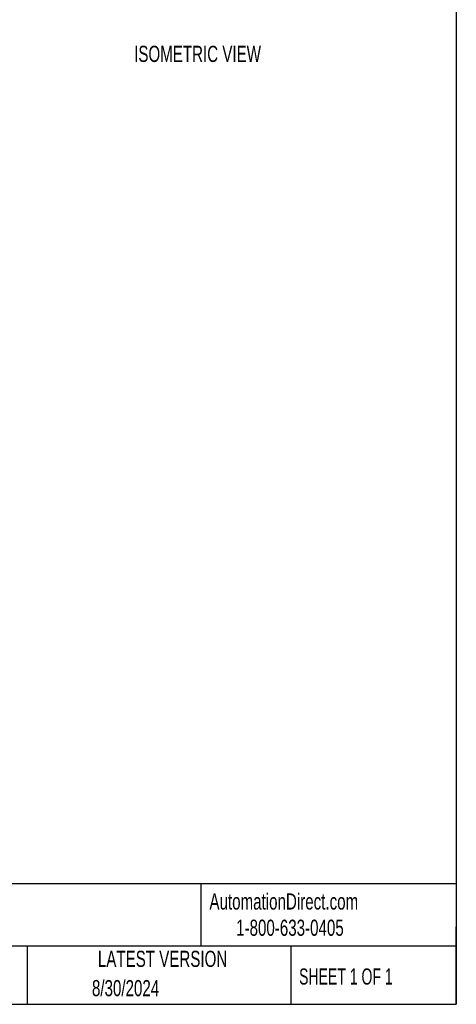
# Model space of a CAD drawing. Header units: millimetres. Extents: x 16 to 683, y 16 to 524.
# Tile 28 of 40: x 540 to 683, y 16 to 338. Entities that reach past the tile are written whole.
import ezdxf

# ---------------------------------------------------------------- set-up
doc = ezdxf.new("R2010")
doc.units = ezdxf.units.MM
doc.header["$LTSCALE"] = 2.5
doc.layers.add('DIMENSIONS', color=140, linetype='Continuous', lineweight=25)
doc.layers.add('TEXT', color=140, linetype='Continuous', lineweight=25)
doc.styles.add('SLDTEXTSTYLE0', font='TXT', dxfattribs={"width": 0.7})
doc.styles.add('SLDTEXTSTYLE1', font='TXT', dxfattribs={"width": 0.65})

msp = doc.modelspace()

# ---------------------------------------------------------------- linework, layer by layer
at = {"layer": 'TEXT'}
for p, q in [((682.625, 523.875), (682.625, 15.875)), ((682.625, 55.315), (15.875, 55.315)), ((598.938, 55.315), (598.938, 34.925)), ((682.625, 15.875), (682.625, 41.275)), ((682.625, 34.925), (15.875, 34.925)), ((542.03, 34.925), (542.03, 15.875)), ((628.372, 34.925), (628.372, 15.875)), ((15.875, 15.875), (682.625, 15.875))]:
    msp.add_line(p, q, dxfattribs=at)

# ---------------------------------------------------------------- texts
at = {"color": 179, "linetype": 'Continuous', "lineweight": 18, "char_height": 5.29167, "attachment_point": 1, "style": 'SLDTEXTSTYLE0'}
for s, insert in [('AutomationDirect.com', (601.737, 52.191)), ('1-800-633-0405', (610.479, 43.593))]:
    msp.add_mtext(s, dxfattribs=dict(at, insert=insert))
at = {"layer": 'DIMENSIONS', "insert": (577.065, 329.761), "char_height": 5.29167, "attachment_point": 1, "style": 'SLDTEXTSTYLE0'}
msp.add_mtext('ISOMETRIC VIEW', dxfattribs=at)
at = {"layer": 'TEXT'}
for s, insert, char_height, attachment_point, style in [('LATEST VERSION', (586.38, 33.41), 5.29167, 2, 'SLDTEXTSTYLE0'), ('SHEET 1 OF 1', (631.103, 27.629), 5.29167, 1, 'SLDTEXTSTYLE1'), ('8/30/2024', (574.254, 23.819), 5.2917, 2, 'SLDTEXTSTYLE0')]:
    msp.add_mtext(s, dxfattribs=dict(at, insert=insert, char_height=char_height, attachment_point=attachment_point, style=style))

doc.saveas('drawing.dxf')
